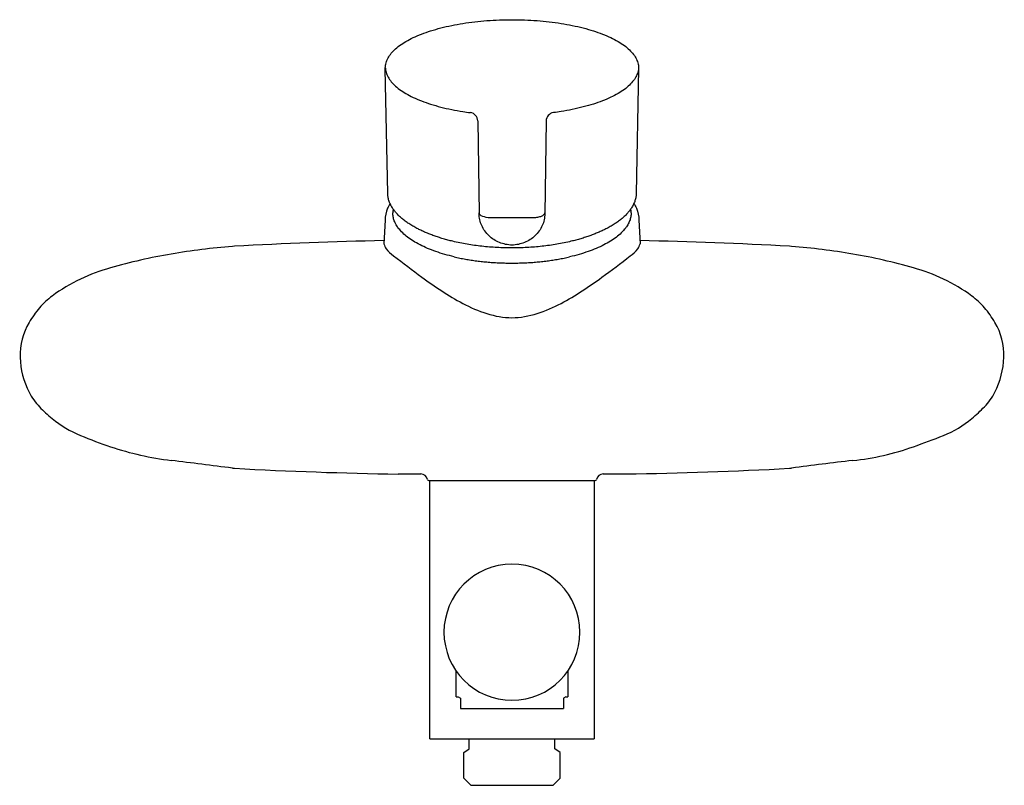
# Model space of a CAD drawing. Header units: millimetres. Extents: x -105 to 105, y -91 to 72.
import ezdxf

# ---------------------------------------------------------------- set-up
doc = ezdxf.new("R2010")
doc.units = ezdxf.units.MM
doc.header["$MEASUREMENT"] = 0
doc.layers.add('PLANNING', color=1, linetype='Continuous', true_color=0xff0000)

# ---------------------------------------------------------------- blocks, each defined once
blk = doc.blocks.new('750100_f')
at = {"layer": 'PLANNING'}
for p, q in [((-26.5, 34.96), (-27.02, 61.5)), ((27.01, 61.5), (26.49, 34.96)), ((7.28, 50.41), (7.01, 30.61)), ((-7.02, 30.61), (-7.02, 30.69)), ((-27.07, 29.27), (-27.32, 24.17)), ((27.07, 29.27), (27.32, 24.17)), ((-59.17, 23.68), (-59.61, 23.64)), ((59.62, 23.65), (59.17, 23.68)), ((-59.61, -23.65), (-59.17, -23.69)), ((59.18, -23.69), (59.62, -23.65)), ((-17.72, -26.3), (17.72, -26.3)), ((-17.5, -81.4), (-17.5, -26.3)), ((17.5, -26.3), (17.5, -81.4)), ((-11.93, -72.45), (-11.93, -66.9)), ((11.93, -66.9), (11.93, -72.45)), ((-11.93, -72.45), (-11.5, -72.45)), ((-11.5, -72.45), (-11, -72.74)), ((-11, -72.74), (-11, -74.95)), ((11.5, -72.45), (11, -72.74)), ((11, -72.74), (11, -74.95)), ((11.5, -72.45), (11.93, -72.45)), ((-11, -74.95), (0, -74.95)), ((0, -74.95), (11, -74.95)), ((-17.5, -81.4), (17.5, -81.4)), ((-9.15, -83.5), (-9.15, -81.4)), ((9.15, -83.5), (9.15, -81.4)), ((-8.8, -91.3), (8.8, -91.3))]:
    blk.add_line(p, q, dxfattribs=at)
for points in [[(-7.29, 50.41), (-7.02, 30.69), (-7.02, 30.82)], [(-24.27, -24.9), (-22.38, -24.86), (-19.43, -24.87)], [(19.43, -24.87), (22.38, -24.86), (24.28, -24.9)], [(-8.8, -91.3), (-10.3, -89.8), (-10.3, -84.31), (-9.15, -83.5)], [(8.8, -91.3), (10.3, -89.8), (10.3, -84.31), (9.15, -83.5)]]:
    blk.add_lwpolyline(points, dxfattribs=at)
for centre, radius, start, end in [((-9.09, 50.39), 1.8, 0.8055, 82.5249), ((9.08, 50.39), 1.8, 97.4723, 179.1962), ((-20.84, 30.8), 4.56, 169.9055, 179.99), ((20.84, 30.8), 4.56, 0.01, 10.2424), ((0, 514.78), 484.99, 269.4532, 270.5468), ((-48.1, -121.7), 145.8, 94.5283, 99.696), ((-4.72, -999.99), 1025.12, 91.26128, 93.0445), ((4.73, -999.99), 1025.12, 86.9555, 88.7391), ((48.11, -121.7), 145.8, 80.304, 85.4717), ((-52.05, -98.62), 122.38, 99.696, 105.9292), ((52.05, -98.62), 122.38, 74.0708, 80.304), ((-74.44, -20.15), 40.78, 105.9292, 115.4705), ((74.45, -20.15), 40.78, 64.5295, 74.0708), ((-75.54, -17.84), 38.22, 115.4705, 126.0633), ((75.55, -17.84), 38.22, 53.9367, 64.5295), ((-88.9, 0.5), 15.54, 126.0633, 139.6857), ((88.9, 0.5), 15.54, 40.3143, 53.9367), ((-83.4, -4.16), 22.74, 139.6857, 149.3161), ((83.41, -4.16), 22.74, 30.6839, 40.3143), ((-91.14, 0.43), 13.74, 149.3161, 181.854), ((91.15, 0.43), 13.74, 358.146, 30.6839), ((-87.3, 0.55), 17.59, 181.854, 207.087), ((87.3, 0.56), 17.59, 332.913, 358.146), ((-91.37, -1.53), 13.01, 207.087, 223.9665), ((91.38, -1.53), 13.01, 316.0335, 332.913), ((-79.39, 9.74), 29.47, 223.5556, 230.6814), ((76.78, 12.56), 33.3, 309.7295, 316.0335), ((-82.84, 5.58), 24.06, 230.7719, 247.6489), ((83.54, 4.42), 22.72, 291.8497, 309.7295), ((-54.39, 73.23), 97.45, 247.3036, 251.315), ((29.24, 139.84), 168.62, 289.5317, 291.8497), ((-64.85, 42.3), 64.79, 251.315, 263.0799), ((66.67, 34.33), 56.67, 276.0733, 289.5317), ((-309.24, -1971.33), 1963.61, 82.69642, 83.07994), ((140.41, -618.1), 599.91, 96.48415, 97.73948), ((-11.42, 846.28), 871.28, 266.85832, 269.15479), ((-19.54, -26.4), 1.54, 12.7576, 85.6551), ((19.55, -26.4), 1.54, 94.3449, 167.2424), ((11.43, 846.29), 871.28, 270.84521, 273.14168), ((-17.73, -25.98), 0.329, 195.3084, 271.6779), ((17.73, -25.97), 0.329, 268.3221, 344.6916), ((0, -58.65), 14.5, 90, 270), ((0, -58.65), 14.5, 270, 90)]:
    blk.add_arc(centre, radius, start, end, dxfattribs=at)
for points, knots in [([(-27.02, 61.5), (-27.03, 61.85), (-26.95, 62.57), (-26.57, 63.62), (-25.94, 64.63), (-25.06, 65.6), (-23.94, 66.53), (-22.59, 67.4), (-21.03, 68.22), (-19.26, 68.97), (-17.3, 69.65), (-14.37, 70.49), (-10.37, 71.29), (-5.29, 71.87), (0, 72.07), (5.3, 71.87), (10.39, 71.29), (14.38, 70.48), (17.31, 69.65), (19.26, 68.96), (21.03, 68.21), (22.59, 67.4), (23.93, 66.52), (25.05, 65.6), (25.93, 64.63), (26.56, 63.61), (26.94, 62.57), (27.02, 61.85), (27.01, 61.5)], [144.745974, 144.745974, 144.745974, 144.745974, 145.796891, 146.890034, 148.073004, 149.369366, 150.807938, 152.412073, 154.170477, 156.09435, 158.180229, 160.409729, 165.226978, 170.386187, 175.745006, 181.104533, 186.280138, 191.092894, 193.32139, 195.393626, 197.314931, 199.071264, 200.675671, 202.113992, 203.417254, 204.590406, 205.683817, 206.731795, 206.731795, 206.731795, 206.731795]), ([(-27.02, 61.8), (-27, 61.55), (-26.92, 60.94), (-26.57, 59.99), (-25.94, 58.98), (-25.06, 58), (-23.94, 57.08), (-22.59, 56.21), (-21.03, 55.39), (-19.26, 54.64), (-17.3, 53.95), (-14.37, 53.12), (-11.53, 52.55), (-9.4, 52.24), (-8.86, 52.17)], [0.300939, 0.300939, 0.300939, 0.300939, 1.050917, 2.144061, 3.32703, 4.623392, 6.061964, 7.6661, 9.424503, 11.348376, 13.434255, 15.663756, 20.481004, 22.113216, 22.113216, 22.113216, 22.113216]), ([(27.01, 61.8), (26.99, 61.56), (26.91, 60.95), (26.56, 60), (25.93, 58.98), (25.05, 58.01), (23.93, 57.08), (22.59, 56.21), (21.03, 55.4), (19.26, 54.64), (17.31, 53.96), (14.38, 53.13), (11.54, 52.55), (9.4, 52.24), (8.85, 52.17)], [-61.684242, -61.684242, -61.684242, -61.684242, -60.937844, -59.844432, -58.67128, -57.368019, -55.929698, -54.32529, -52.568957, -50.647653, -48.575416, -46.34692, -41.534164, -39.871961, -39.871961, -39.871961, -39.871961]), ([(-26, 32.79), (-26.2, 32.47), (-26.77, 31.36), (-27.03, 30.13), (-27.07, 29.27)], [1.964282, 1.964282, 1.964282, 1.964282, 3.078722, 5.663697, 5.663697, 5.663697, 5.663697]), ([(26, 32.8), (26.2, 32.48), (26.77, 31.37), (27.03, 30.13), (27.07, 29.27)], [1.952398, 1.952398, 1.952398, 1.952398, 3.078722, 5.663697, 5.663697, 5.663697, 5.663697]), ([(-7.02, 30.82), (-7.01, 30.55), (-6.76, 30.3), (-5.88, 29.93), (-5.27, 29.82), (-4.63, 29.82)], [44.525482, 44.525482, 44.525482, 44.525482, 45.025482, 45.025482, 45.525482, 45.525482, 45.525482, 45.525482]), ([(0, 23.92), (-0.46, 23.93), (-1.37, 24.04), (-3.12, 24.57), (-5.04, 25.8), (-6.36, 27.64), (-6.91, 29.31), (-7.01, 30.18), (-7.02, 30.61)], [-6.801919, -6.801919, -6.801919, -6.801919, -5.428332, -4.059782, -1.352508, 1.298538, 2.602481, 3.901936, 3.901936, 3.901936, 3.901936]), ([(7.01, 30.61), (7, 30.18), (6.9, 29.31), (6.35, 27.64), (5.03, 25.8), (2.72, 24.32), (0.91, 23.95), (0, 23.92)], [-17.500669, -17.500669, -17.500669, -17.500669, -16.203526, -14.900868, -12.25024, -9.547168, -6.801919, -6.801919, -6.801919, -6.801919]), ([(4.62, 29.82), (4.78, 29.82), (5.09, 29.83), (5.53, 29.89), (5.94, 29.98), (6.3, 30.1), (6.6, 30.25), (6.82, 30.42), (6.97, 30.61), (7.01, 30.75), (7.01, 30.82)], [54.78166, 54.78166, 54.78166, 54.78166, 55.254837, 55.705876, 56.12821, 56.506706, 56.838107, 57.115609, 57.347281, 57.548747, 57.548747, 57.548747, 57.548747]), ([(-27.32, 24.16), (-27.19, 23.79), (-26.72, 22.77), (-23.79, 20.5), (-18.51, 16.49), (-10.62, 11.05), (0, 7.09), (10.61, 11.05), (18.48, 16.48), (23.76, 20.49), (26.71, 22.76), (27.19, 23.8), (27.32, 24.17)], [0, 0, 0, 0, 1.174444, 3.328955, 10.880679, 21.224873, 32.165579, 43.103897, 53.409536, 60.969333, 63.151215, 64.331932, 64.331932, 64.331932, 64.331932])]:
    blk.add_open_spline(points, degree=3, knots=knots, dxfattribs=at)
for points, weights in [([(-20.03, 27.37), (-26.42, 30.64), (-26.5, 34.96)], [1, 0.925871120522, 0.973359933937]), ([(26.49, 34.96), (26.41, 30.64), (20.02, 27.37)], [0.973359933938, 0.925871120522, 1]), ([(-12.32, 21.42), (-25.4, 24.48), (-25.4, 30.8)], [0.870399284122, 0.803884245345, 1]), ([(25.4, 30.8), (25.4, 24.47), (12.29, 21.41)], [1, 0.80369547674, 0.870527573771]), ([(0, 23.32), (-12.11, 23.32), (-20.03, 27.37)], [1, 0.909633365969, 1]), ([(20.02, 27.37), (12.1, 23.32), (0, 23.32)], [1, 0.909633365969, 1])]:
    blk.add_rational_spline(points, weights, degree=2, dxfattribs=at)
blk.add_open_spline([(-12.32, 21.42), (-7.52, 20.29), (-2.57, 19.85), (2.55, 19.85), (7.5, 20.29), (12.29, 21.41)], degree=5, dxfattribs=at)

msp = doc.modelspace()

# ---------------------------------------------------------------- block references
msp.add_blockref('750100_f', (0, 0))

doc.saveas('drawing.dxf')
